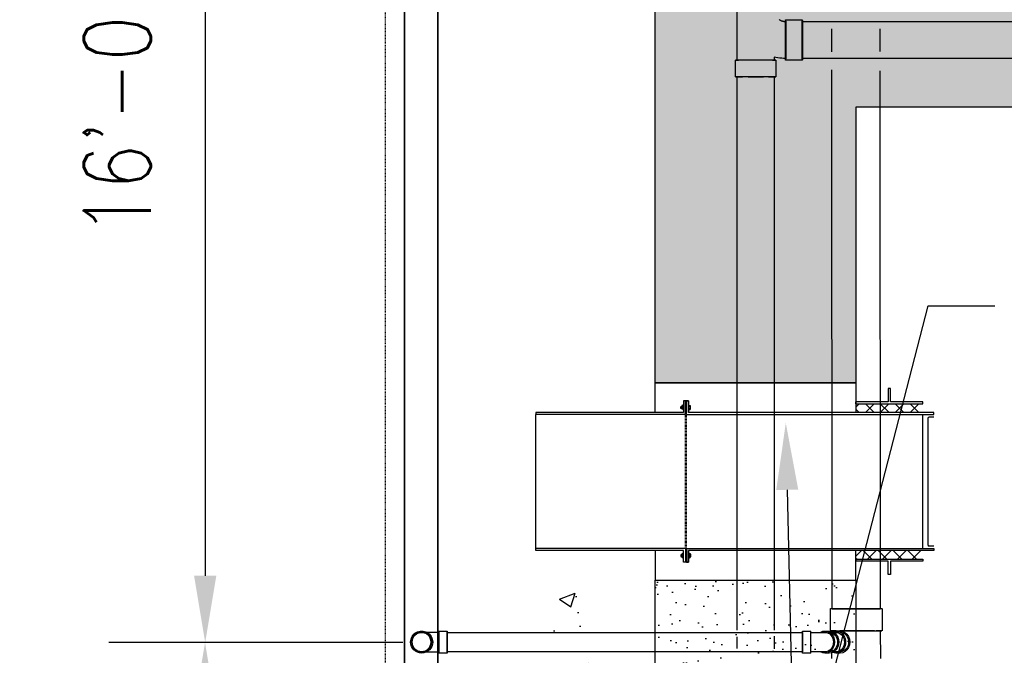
# Model space of a CAD drawing. Header units: inches. Extents: x -17858 to 19778, y -989 to 1044.
# Tile 17 of 25: x 474 to 651, y -538 to -424. Entities that reach past the tile are written whole.
import ezdxf
from ezdxf import colors
from ezdxf.entities.mleader import LeaderData, LeaderLine
from ezdxf.math import Vec2, Vec3

# ---------------------------------------------------------------- set-up
doc = ezdxf.new("R2010")
doc.units = ezdxf.units.IN
doc.header["$MEASUREMENT"] = 0
doc.linetypes.add('Dash', pattern=[0.25, 0.125, -0.125])
doc.linetypes.add('IMPORT-DASHED _3_', pattern=[0.070312, 0.046875, -0.023438])
for name, color, linetype in [('A-ANNO-DIMS', 1, 'Continuous'), ('A-DETL', 90, 'Continuous'), ('A-DETL-THIN', 151, 'Continuous'), ('P-PIPE', 3, 'Continuous'), ('S-ANNO-NOTE', 2, 'Continuous'), ('S-ANNO-SYMB', 2, 'Continuous')]:
    doc.layers.add(name, color=color, linetype=linetype)
doc.layers.add('A-FLOR-PATT', color=9, linetype='Continuous', true_color=0x808080)
doc.layers.add('A-WALL-PATT', color=9, linetype='Continuous', true_color=0x808080)
doc.styles.add('Annotative', font='romans.shx', dxfattribs={"width": 0.8, "height": 0.125})
doc.dimstyles.new('Annotative', dxfattribs={"dimscale": 0, "dimtxt": 0.125, "dimasz": 0.125, "dimexe": 0.18, "dimexo": 0.0625, "dimgap": 0.09, "dimtad": 1, "dimdec": 3, "dimzin": 3, "dimdsep": 46, "dimlunit": 4, "dimtxsty": 'Annotative', "dimcen": 0.09, "dimclrt": 2, "dimazin": 2, "dimtfac": 1, "dimtdec": 3, "dimtmove": 0, "dimatfit": 0, "dimfxl": 1, "dimtfill": 1, "dimfrac": 2, "dimtolj": 1, "dimtzin": 0, "dimarcsym": 0})
pattern_1 = [(37.5, (-1585.062, -1537.3027), (-0.251973, 7.707295), [0, -6.08, 0, -6.8, 0, -6.5]), (7.5, (-1585.062, -1537.303), (7.079107, 11.288584), [0, -3.28, 0, -5.48, 0, -2.1]), (327.5, (-1589.982, -1537.3027), (12.456567, 0.022636), [0, -2, 0, -7.2, 0, -9.4]), (317.5, (-1589.982, -1537.303), (12.024506, 3.510702), [0, -1, 0, -4.72, 0, -5.4])]
pattern_2 = [(45, (-3128.2206, -850.7233), (-1.3357247, 1.3357247), []), (135, (-3128.2206, -850.7233), (-1.3357247, -1.3357247), [])]

# ---------------------------------------------------------------- blocks, each defined once
blk = doc.blocks.new('*D23')
at = {"layer": 'A-ANNO-DIMS', "color": 0, "lineweight": -2, "transparency": 16777216}
for p, q in [((525.46, -344.14), (489.96, -344.14)), ((507.24, -356.14), (507.24, -524.14)), ((531.53, -536.14), (489.96, -536.14))]:
    blk.add_line(p, q, dxfattribs=at)
at = {"layer": 'A-ANNO-DIMS', "color": 0, "transparency": 16777216}
for points in [[(505.24, -356.14), (509.24, -356.14), (507.24, -344.14)], [(505.24, -524.14), (509.24, -524.14), (507.24, -536.14)]]:
    blk.add_solid(points, dxfattribs=at)
at = {"layer": 'A-ANNO-DIMS', "color": 2, "lineweight": -3, "transparency": 16777216, "insert": (491.46, -440.14), "char_height": 12, "width": 60.1647, "attachment_point": 5, "rotation": 90, "style": 'Annotative', "bg_fill": 3, "box_fill_scale": 1.25, "bg_fill_color": 256, "bg_fill_true_color": 13158600, "bg_fill_transparency": 0}
blk.add_mtext('\\A1;16\'-0"', dxfattribs=at)
blk = doc.blocks.new('*D27')
at = {"layer": 'A-ANNO-DIMS', "color": 0, "lineweight": -2, "transparency": 16777216}
for p, q in [((542.71, -536.14), (489.93, -536.14)), ((507.21, -548.14), (507.21, -632.14)), ((528.01, -644.14), (489.93, -644.14))]:
    blk.add_line(p, q, dxfattribs=at)
at = {"layer": 'A-ANNO-DIMS', "color": 0, "transparency": 16777216}
for points in [[(505.21, -548.14), (509.21, -548.14), (507.21, -536.14)], [(505.21, -632.14), (509.21, -632.14), (507.21, -644.14)]]:
    blk.add_solid(points, dxfattribs=at)
at = {"layer": 'A-ANNO-DIMS', "color": 2, "lineweight": -3, "transparency": 16777216, "insert": (491.42, -582.68), "char_height": 12, "width": 49.3115, "attachment_point": 5, "rotation": 90, "style": 'Annotative', "bg_fill": 3, "box_fill_scale": 1.25, "bg_fill_color": 256, "bg_fill_true_color": 13158600, "bg_fill_transparency": 0}
blk.add_mtext('\\A1;9\'-0"', dxfattribs=at)
blk = doc.blocks.new('Bend - PVC - Sch 40 - DWV_USACE - Standard-V11-00_SP_Foundation Drainage Plan-TO FDN_DOC')
at = {"layer": 'P-PIPE'}
for p, q in [((260.93, 1003.13), (259.43, 1003.13)), ((259.43, 1001.15), (259.43, 1003.13)), ((259.43, 1003.13), (259.43, 1001.15)), ((260.93, 1001.15), (260.93, 1003.13)), ((260.93, 1003.13), (260.93, 1001.15)), ((260.93, 1002.9), (261.06, 1002.9)), ((259.43, 1001.15), (259.43, 999.17)), ((259.43, 999.17), (259.43, 1001.15)), ((260.93, 1001.15), (260.93, 999.17)), ((260.93, 999.17), (260.93, 1001.15)), ((260.93, 1001.15), (260.93, 1001.15)), ((260.93, 1001.15), (260.93, 1001.15)), ((262.02, 1001.16), (262.02, 1001.15)), ((265.98, 1001.15), (265.98, 1001.16)), ((259.43, 999.17), (260.93, 999.17))]:
    blk.add_line(p, q, dxfattribs=at)
at = {"layer": 'P-PIPE', "flags": 128}
for points in [[(261.08, 1002.9), (261.18, 1002.9), (261.3, 1002.9), (261.42, 1002.9), (261.54, 1002.9), (261.66, 1002.9), (261.78, 1002.9), (261.9, 1002.9), (262.01, 1002.9), (262.13, 1002.9), (262.24, 1002.9), (262.35, 1002.9), (262.46, 1002.9), (262.56, 1002.9), (262.66, 1002.9), (262.76, 1002.9), (262.86, 1002.9), (262.95, 1002.9), (263.04, 1002.9), (263.13, 1002.9), (263.22, 1002.9), (263.3, 1002.9), (263.37, 1002.9), (263.44, 1002.9), (263.51, 1002.9), (263.58, 1002.9), (263.64, 1002.9), (263.69, 1002.9), (263.74, 1002.9), (263.79, 1002.9), (263.83, 1002.9), (263.87, 1002.9), (263.9, 1002.9), (263.93, 1002.9), (263.95, 1002.9), (263.97, 1002.9), (263.98, 1002.9), (263.99, 1002.9), (264, 1002.9), (264, 1002.9)], [(262.25, 1001.15), (262.25, 1001.22), (262.25, 1001.29), (262.26, 1001.36), (262.27, 1001.43), (262.28, 1001.5), (262.3, 1001.57), (262.32, 1001.64), (262.34, 1001.7), (262.36, 1001.77), (262.39, 1001.83), (262.41, 1001.9), (262.45, 1001.96), (262.48, 1002.02), (262.51, 1002.08), (262.55, 1002.14), (262.59, 1002.2), (262.64, 1002.25), (262.68, 1002.31), (262.73, 1002.36), (262.78, 1002.41), (262.83, 1002.46), (262.88, 1002.5), (262.94, 1002.55), (262.99, 1002.59), (263.05, 1002.63), (263.11, 1002.66), (263.17, 1002.7), (263.23, 1002.73), (263.3, 1002.76), (263.36, 1002.78), (263.43, 1002.81), (263.5, 1002.83), (263.56, 1002.85), (263.63, 1002.86), (263.7, 1002.88), (263.77, 1002.89), (263.84, 1002.9), (263.91, 1002.9), (263.98, 1002.9), (264, 1002.9)], [(264, 1002.9), (264.07, 1002.9), (264.14, 1002.9), (264.21, 1002.89), (264.28, 1002.88), (264.35, 1002.87), (264.41, 1002.85), (264.48, 1002.83), (264.55, 1002.81), (264.61, 1002.79), (264.68, 1002.76), (264.74, 1002.74), (264.81, 1002.71), (264.87, 1002.67), (264.93, 1002.64), (264.99, 1002.6), (265.04, 1002.56), (265.1, 1002.51), (265.15, 1002.47), (265.2, 1002.42), (265.25, 1002.37), (265.3, 1002.32), (265.35, 1002.27), (265.39, 1002.21), (265.43, 1002.16), (265.47, 1002.1), (265.51, 1002.04), (265.54, 1001.98), (265.57, 1001.92), (265.6, 1001.85), (265.63, 1001.79), (265.65, 1001.72), (265.67, 1001.65), (265.69, 1001.59), (265.71, 1001.52), (265.72, 1001.45), (265.73, 1001.38), (265.74, 1001.31), (265.75, 1001.24), (265.75, 1001.17), (265.75, 1001.15)], [(264, 999.4), (263.93, 999.4), (263.86, 999.41), (263.79, 999.42), (263.72, 999.43), (263.65, 999.44), (263.58, 999.45), (263.51, 999.47), (263.45, 999.49), (263.38, 999.52), (263.32, 999.54), (263.25, 999.57), (263.19, 999.6), (263.13, 999.63), (263.07, 999.67), (263.01, 999.71), (262.95, 999.75), (262.9, 999.79), (262.84, 999.84), (262.79, 999.88), (262.74, 999.93), (262.69, 999.99), (262.65, 1000.04), (262.61, 1000.09), (262.56, 1000.15), (262.52, 1000.21), (262.49, 1000.27), (262.45, 1000.33), (262.42, 1000.39), (262.39, 1000.45), (262.37, 1000.52), (262.34, 1000.58), (262.32, 1000.65), (262.3, 1000.72), (262.29, 1000.79), (262.27, 1000.86), (262.26, 1000.92), (262.25, 1000.99), (262.25, 1001.06), (262.25, 1001.13), (262.25, 1001.15)], [(265.75, 1001.15), (265.75, 1001.08), (265.74, 1001.01), (265.73, 1000.94), (265.72, 1000.87), (265.71, 1000.81), (265.7, 1000.74), (265.68, 1000.67), (265.66, 1000.6), (265.64, 1000.54), (265.61, 1000.47), (265.58, 1000.41), (265.55, 1000.34), (265.52, 1000.28), (265.48, 1000.22), (265.44, 1000.16), (265.4, 1000.11), (265.36, 1000.05), (265.31, 1000), (265.27, 999.95), (265.22, 999.9), (265.17, 999.85), (265.11, 999.8), (265.06, 999.76), (265, 999.72), (264.94, 999.68), (264.88, 999.64), (264.82, 999.61), (264.76, 999.58), (264.7, 999.55), (264.63, 999.52), (264.57, 999.5), (264.5, 999.48), (264.43, 999.46), (264.36, 999.44), (264.29, 999.43), (264.23, 999.42), (264.16, 999.41), (264.09, 999.41), (264.02, 999.4), (264, 999.4)], [(261.08, 999.4), (260.97, 999.4), (260.93, 999.4)], [(264, 999.4), (263.99, 999.4), (263.99, 999.4), (263.98, 999.4), (263.96, 999.4), (263.94, 999.4), (263.91, 999.4), (263.88, 999.4), (263.84, 999.4), (263.8, 999.4), (263.76, 999.4), (263.71, 999.4), (263.65, 999.4), (263.59, 999.4), (263.53, 999.4), (263.46, 999.4), (263.39, 999.4), (263.32, 999.4), (263.24, 999.4), (263.15, 999.4), (263.07, 999.4), (262.98, 999.4), (262.89, 999.4), (262.79, 999.4), (262.69, 999.4), (262.59, 999.4), (262.48, 999.4), (262.38, 999.4), (262.27, 999.4), (262.16, 999.4), (262.04, 999.4), (261.93, 999.4), (261.81, 999.4), (261.69, 999.4), (261.58, 999.4), (261.45, 999.4), (261.33, 999.4), (261.21, 999.4), (261.09, 999.4)]]:
    blk.add_lwpolyline(points, dxfattribs=at)
at = {"layer": 'P-PIPE'}
for centre, major_axis, start_param, end_param in [((264, 1001.15), (1.98, 0), 0, 3.141593), ((264, 1001.16), (1.98, 0), 0, 3.141593), ((264, 1001.15), (1.75, 0), 0, 3.141593), ((264, 1001.16), (1.98, 0), 3.141593, 6.283185), ((264, 1001.15), (1.98, 0), 3.141593, 6.283185), ((264, 1001.15), (1.75, 0), 3.141593, 6.283185)]:
    blk.add_ellipse(centre, major_axis=major_axis, ratio=0.999999, start_param=start_param, end_param=end_param, dxfattribs=at)
blk = doc.blocks.new('Bend - PVC - Sch 40 - DWV_USACE - Standard-1110594-00_SP_Foundation Drainage Plan-TO FDN_DOC')
at = {"layer": 'P-PIPE'}
for p, q in [((206.67, 1387.02), (205.92, 1387.02)), ((210.71, 1387.02), (209.21, 1387.02)), ((209.21, 1383.06), (209.21, 1387.02)), ((210.71, 1383.06), (210.71, 1387.02)), ((209.21, 1385.04), (209.21, 1385.04)), ((209.21, 1385.04), (209.21, 1385.04)), ((209.21, 1385.04), (209.21, 1385.04)), ((209.21, 1385.04), (209.21, 1385.04)), ((210.71, 1385.04), (210.71, 1385.04)), ((210.71, 1385.04), (210.71, 1385.04)), ((205.92, 1383.06), (206.67, 1383.06)), ((209.21, 1383.06), (210.71, 1383.06))]:
    blk.add_line(p, q, dxfattribs=at)
at = {"layer": 'P-PIPE', "flags": 128}
for points in [[(209.21, 1386.79), (209.09, 1386.79), (208.97, 1386.79), (208.86, 1386.79), (208.74, 1386.79), (208.63, 1386.79), (208.51, 1386.79), (208.4, 1386.79), (208.29, 1386.79), (208.18, 1386.79), (208.07, 1386.79), (207.96, 1386.79), (207.86, 1386.79), (207.75, 1386.79), (207.65, 1386.79), (207.56, 1386.79), (207.46, 1386.79), (207.37, 1386.79), (207.28, 1386.79), (207.19, 1386.79), (207.11, 1386.79), (207.03, 1386.79), (206.95, 1386.79), (206.88, 1386.79), (206.81, 1386.79), (206.75, 1386.79), (206.68, 1386.79), (206.67, 1386.79)], [(206.67, 1383.29), (206.73, 1383.29), (206.8, 1383.29), (206.87, 1383.29), (206.94, 1383.29), (207.02, 1383.29), (207.09, 1383.29), (207.18, 1383.29), (207.26, 1383.29), (207.35, 1383.29), (207.44, 1383.29), (207.54, 1383.29), (207.64, 1383.29), (207.74, 1383.29), (207.84, 1383.29), (207.94, 1383.29), (208.05, 1383.29), (208.16, 1383.29), (208.27, 1383.29), (208.38, 1383.29), (208.49, 1383.29), (208.6, 1383.29), (208.72, 1383.29), (208.84, 1383.29), (208.95, 1383.29), (209.07, 1383.29), (209.19, 1383.29), (209.21, 1383.29)]]:
    blk.add_lwpolyline(points, dxfattribs=at)
at = {"layer": 'P-PIPE'}
for centre, major_axis, start_param, end_param in [((205.92, 1385.04), (0, 1.98), 6.062597, 7.853982), ((206.67, 1385.04), (0, 1.98), 5.813092, 7.853982), ((206.67, 1385.04), (0, 1.75), 6.283185, 7.853982), ((205.92, 1385.04), (0, 1.98), 1.570796, 3.141593), ((206.67, 1385.04), (0, 1.98), 1.570796, 3.627428), ((206.67, 1385.04), (0, 1.75), 1.570796, 3.141593)]:
    blk.add_ellipse(centre, major_axis=major_axis, ratio=0.866025, start_param=start_param, end_param=end_param, dxfattribs=at)
blk = doc.blocks.new('Mechanical_Box_H_rvt-1-00_SP_Foundation Drainage Plan-TO FDN_DOC')
at = {"layer": 'A-DETL-THIN'}
for p, q in [((1366.08, 905.21), (1366.08, 1481.16)), ((1366.08, 1481.16), (1366.08, 905.21)), ((1360.08, 1475.16), (1360.08, 905.21)), ((1360.08, 905.21), (1360.08, 1475.16))]:
    blk.add_line(p, q, dxfattribs=at)
at = {"layer": 'P-PIPE', "lineweight": -3}
for p, q in [((1419.76, 1105.55), (1419.76, 1114.35)), ((1427.32, 1112.81), (1427.39, 1112.77)), ((1427.39, 1112.77), (1427.46, 1112.73)), ((1427.46, 1112.73), (1427.53, 1112.69)), ((1427.53, 1112.69), (1427.6, 1112.65)), ((1427.6, 1112.65), (1427.68, 1112.62)), ((1427.68, 1112.62), (1427.76, 1112.59)), ((1427.76, 1112.59), (1427.84, 1112.57)), ((1427.84, 1112.57), (1427.92, 1112.54)), ((1427.92, 1112.54), (1428, 1112.52)), ((1428, 1112.52), (1428.08, 1112.51)), ((1428.08, 1112.51), (1428.16, 1112.49)), ((1428.16, 1112.49), (1428.24, 1112.48)), ((1428.24, 1112.48), (1428.32, 1112.47)), ((1428.32, 1112.47), (1428.41, 1112.47)), ((1428.41, 1112.47), (1428.46, 1112.47)), ((1428.46, 1112.76), (1431.46, 1112.76)), ((1431.46, 1112.47), (1619.63, 1112.47)), ((1436.78, 1107.05), (1436.77, 1111.15)), ((1445.4, 1111.15), (1445.4, 1107.09)), ((1419.47, 1102.55), (1419.47, 1105.55)), ((1426.73, 1106.02), (1426.39, 1106.09)), ((1426.39, 1106.09), (1426.39, 1105.55)), ((1426.68, 1105.55), (1426.68, 1102.55)), ((1427.07, 1105.96), (1426.73, 1106.02)), ((1427.42, 1105.91), (1427.07, 1105.96)), ((1427.76, 1105.87), (1427.42, 1105.91)), ((1428.11, 1105.85), (1427.76, 1105.87)), ((1428.46, 1105.85), (1428.11, 1105.85)), ((1431.46, 1105.55), (1428.46, 1105.55)), ((1619.63, 1105.85), (1431.46, 1105.85)), ((1419.76, 1003.3), (1419.76, 1102.55)), ((1426.39, 1102.55), (1426.39, 1003.28)), ((1419.76, 1000), (1419.76, 1002.07)), ((1426.39, 1002.2), (1426.39, 999.97))]:
    blk.add_line(p, q, dxfattribs=at)
at = {"layer": 'P-PIPE'}
for p, q in [((1436.81, 1007.11), (1436.78, 1103.82)), ((1445.4, 1103.61), (1445.44, 1007.11)), ((1436.49, 1003.17), (1436.49, 1007.15)), ((1445.76, 1007.15), (1445.76, 1003.17)), ((1367.72, 1002.9), (1402.08, 1002.9)), ((1367.72, 1002.9), (1367.72, 1001.15)), ((1367.72, 1001.15), (1367.72, 1002.9)), ((1402.08, 1002.9), (1431.49, 1002.9)), ((1431.49, 1001.15), (1431.49, 1002.9)), ((1431.49, 1002.9), (1431.49, 1001.15)), ((1437.08, 1002.9), (1437.5, 1002.9)), ((1437.49, 1003.13), (1438.26, 1003.14)), ((1445.46, 1003.17), (1445.47, 998.18)), ((1367.72, 1001.15), (1367.72, 999.4)), ((1367.72, 999.4), (1367.72, 1001.15)), ((1431.49, 999.4), (1431.49, 1001.15)), ((1431.49, 1001.15), (1431.49, 999.4)), ((1402.08, 999.4), (1367.72, 999.4)), ((1431.49, 999.4), (1402.08, 999.4)), ((1436.78, 998.19), (1436.78, 999.26)), ((1437.51, 999.4), (1437.08, 999.4)), ((1438.26, 999.18), (1437.55, 999.17))]:
    blk.add_line(p, q, dxfattribs=at)
for start, end in [(0, 180), (180, 0)]:
    blk.add_arc((1363.08, 1001.16), 1.75, start, end, dxfattribs=at)
at = {"layer": 'P-PIPE', "lineweight": -3, "extrusion": (0, 0, -1)}
for centre, major_axis, start_param, end_param in [((1428.46, 1109.16), (0, 3.6), 3.152008, 6.293601), ((1428.46, 1109.16), (0, 3.31), 3.152008, 6.293601), ((1428.46, 1109.16), (0, 3.6), 0.010416, 3.152008), ((1428.46, 1109.16), (0, 3.31), 0.010416, 3.152008), ((1431.46, 1109.16), (0, 3.6), 3.152008, 6.293601), ((1431.46, 1109.16), (0, 3.31), 4.712389, 6.283185), ((1431.46, 1109.16), (0, 3.6), 0.010416, 3.152008), ((1431.46, 1109.16), (0, 3.31), 0, 1.570796), ((1431.46, 1109.16), (0, 3.31), 3.141593, 4.712389), ((1431.46, 1109.16), (0, 3.31), 1.570796, 3.141593), ((1423.08, 1105.55), (-3.6, 0), 6.27277, 9.414362), ((1423.08, 1105.55), (-3.6, 0), 3.131177, 6.27277), ((1423.08, 1105.55), (-3.31, 0), 6.27277, 9.414362), ((1423.08, 1105.55), (-3.31, 0), 3.131177, 6.27277), ((1423.08, 1102.55), (-3.6, 0), 6.27277, 9.414362), ((1423.08, 1102.55), (-3.31, 0), 0, 1.570796), ((1423.08, 1102.55), (-3.31, 0), 1.570796, 3.141593), ((1423.08, 1102.55), (-3.6, 0), 3.131177, 6.27277), ((1423.08, 1102.55), (-3.31, 0), 4.712389, 6.283185), ((1423.08, 1102.55), (-3.31, 0), 3.141593, 4.712389)]:
    blk.add_ellipse(centre, major_axis=major_axis, ratio=0.010416, start_param=start_param, end_param=end_param, dxfattribs=at)
at = {"layer": 'P-PIPE', "extrusion": (0, 0, -1)}
for centre, major_axis, ratio, start_param, end_param in [((1441.12, 1007.15), (4.63, 0), 0.010234, 3.141621, 5.497816), ((1441.12, 1007.15), (4.63, 0), 0.010234, 5.497816, 6.283185), ((1441.12, 1007.15), (4.63, 0), 0.010234, 2.356223, 3.141593), ((1441.12, 1007.11), (4.31, 0), 0.010271, 3.141593, 4.712389), ((1441.12, 1007.11), (4.31, 0), 0.010271, 1.570796, 3.141593), ((1441.12, 1007.15), (4.63, 0), 0.010234, 0.000028, 2.356223), ((1441.12, 1007.11), (4.31, 0), 0.010271, 4.712389, 6.283185), ((1441.12, 1007.11), (4.31, 0), 0.010271, 0, 1.570796), ((1436.28, 1001.15), (0, 1.75), 0.866025, 0, 1.570796), ((1441.12, 1003.17), (4.63, 0), 0.010234, 3.141621, 5.497816), ((1441.12, 1003.17), (4.63, 0), 0.010234, 2.356223, 3.141593), ((1441.12, 1003.17), (4.34, 0), 0.010234, 3.141621, 5.497816), ((1441.12, 1003.17), (4.34, 0), 0.010234, 2.356223, 3.141593), ((1437.51, 1001.15), (-0.04, 1.98), 0.865978, -0.350594, 3.52864), ((1437.51, 1001.15), (0, 1.75), 0.866025, 0, 1.570796), ((1441.12, 1003.17), (4.63, 0), 0.010234, 0.000028, 2.356223), ((1441.12, 1003.17), (4.34, 0), 0.010234, 0.000028, 2.356223), ((1438.26, 1001.16), (-0.04, 1.98), 0.865978, 0.02083, 3.162423), ((1438.26, 1001.16), (-0.03, 1.75), 0.865978, 0.034183, 3.107409), ((1441.12, 1003.17), (4.34, 0), 0.010234, 5.497816, 6.283185), ((1441.12, 1003.17), (4.63, 0), 0.010234, 5.497816, 6.283185), ((1436.28, 1001.15), (0, 1.75), 0.866025, 1.570796, 3.107294), ((1437.51, 1001.15), (0, 1.75), 0.866025, 1.570796, 3.141593)]:
    blk.add_ellipse(centre, major_axis=major_axis, ratio=ratio, start_param=start_param, end_param=end_param, dxfattribs=at)
at = {"layer": 'P-PIPE', "color": 3, "lineweight": 9, "xscale": -1}
for name, p in [('Bend - PVC - Sch 40 - DWV_USACE - Standard-V11-00_SP_Foundation Drainage Plan-TO FDN_DOC', (1627.15, 0)), ('Bend - PVC - Sch 40 - DWV_USACE - Standard-1110594-00_SP_Foundation Drainage Plan-TO FDN_DOC', (1642.2, -383.89))]:
    blk.add_blockref(name, p, dxfattribs=at)

msp = doc.modelspace()

# ---------------------------------------------------------------- hatches: boundary and pattern name
at = {"layer": 'A-FLOR-PATT', "lineweight": -3}
h = msp.add_hatch(color=8, dxfattribs=at)
h.paths.add_polyline_path([(593.4567, -492.7788), (593.4567, -493.8118), (593.615, -493.8118), (593.615, -492.7788)])
h.paths.add_polyline_path([(593.615, -494.1335), (593.4567, -494.1335), (593.4567, -495.2503), (593.615, -495.2503), (593.615, -494.8516)])
h = msp.add_hatch(dxfattribs=at)
h.set_pattern_fill('FP_3', color=8, style=0, pattern_type=2)
h.set_pattern_definition(pattern_2)
h.paths.add_polyline_path([(629.6811, -494.8744), (636.0159, -494.8744), (636.0159, -493.3067), (624.0159, -493.3067), (624.0159, -494.8744), (628.5502, -494.8744)])
h = msp.add_hatch(color=8, dxfattribs=at)
h.paths.add_polyline_path([(593.4567, -521.7217), (593.4567, -520.6887), (593.615, -520.6887), (593.615, -521.7217)])
h.paths.add_polyline_path([(593.615, -520.367), (593.4567, -520.367), (593.4567, -519.2503), (593.615, -519.2503), (593.615, -519.6489)])
h = msp.add_hatch(dxfattribs=at)
h.set_pattern_fill('FP_3', color=8, style=0, pattern_type=2)
h.set_pattern_definition(pattern_2)
h.paths.add_polyline_path([(629.6811, -519.6261), (636.0159, -519.6261), (636.0159, -521.1938), (624.0159, -521.1938), (624.0159, -519.6261), (628.5502, -519.6261)])
at = {"layer": 'A-WALL-PATT', "lineweight": -3, "transparency": 33554559}
h = msp.add_hatch(dxfattribs=at)
h.set_pattern_fill('AR-SAND', color=8, scale=4, style=0)
h.set_pattern_definition(pattern_1)
h.paths.add_polyline_path([(612.0161, -416.0967), (830.0161, -416.0967), (830.0161, -662.0967), (1001.8499, -662.0967), (1001.8499, -686.0967), (806.0161, -686.0967), (806.0161, -440.0967), (624.0161, -440.0967), (624.0161, -489.5753), (616.0161, -489.5753), (588.0161, -489.5753), (588.0161, -392.145), (612.0161, -392.145)])
h = msp.add_hatch(dxfattribs=at)
h.set_pattern_fill('AR-CONC', color=8, scale=4, style=0)
h.set_pattern_definition([(50, (-1585.062, -1537.303), (28.6904, -2.51009), [3, -33]), (355, (-1585.062, -1537.303), (-5.55005, 30.0877), [2.4, -26.4]), (100.4514, (-1582.67, -1537.512), (23.14035, 27.5776), [2.5496, -28.0457]), (46.1842, (-1585.06, -1529.303), (42.68965, -6.62077), [4.5, -49.5]), (96.6356, (-1581.504, -1529.854), (37.3865, 38.96474), [3.8244, -42.06855]), (351.1842, (-1585.06, -1529.303), (37.3865, 38.96474), [3.6, -39.6]), (21, (-1581.062, -1531.303), (23.87628, -16.10476), [3, -33]), (326, (-1581.062, -1531.303), (9.7326, 29.006), [2.4, -26.4]), (71.4514, (-1579.072, -1532.645), (33.6089, 12.90125), [2.5496, -28.0457]), (37.5, (-1585.062, -1537.303), (0.486394, 13.315754), [0, -26.08, 0, -26.8, 0, -26.5]), (7.5, (-1585.062, -1537.303), (10.52278, 15.77647), [0, -15.28, 0, -25.48, 0, -10.1]), (327.5, (-1593.982, -1537.303), (21.352897, -0.902195), [0, -10, 0, -31.2, 0, -41.4]), (317.5, (-1597.982, -1537.303), (23.32745, 4.0042), [0, -13, 0, -20.72, 0, -29.4])])
h.paths.add_polyline_path([(588.0159, -566.8753), (588.0159, -519.6253), (568.0159, -519.6253), (568.0159, -566.8753)])
h = msp.add_hatch(dxfattribs=at)
h.set_pattern_fill('AR-SAND', color=8, scale=5, style=0)
h.set_pattern_definition([(37.5, (-1055.6645, -1184.06), (-0.314967, 9.63412), [0, -7.6, 0, -8.5, 0, -8.125]), (7.5, (-1055.665, -1184.06), (8.84888, 14.11073), [0, -4.1, 0, -6.85, 0, -2.625]), (327.5, (-1061.8145, -1184.06), (15.57071, 0.028295), [0, -2.5, 0, -9, 0, -11.75]), (317.5, (-1061.815, -1184.06), (15.03063, 4.38838), [0, -1.25, 0, -5.9, 0, -6.75])])
h.paths.add_polyline_path([(588.0159, -561.5753), (588.0159, -524.9253), (624.0158, -524.9252), (624.0158, -561.5753)])
h = msp.add_hatch(dxfattribs=at)
h.set_pattern_fill('AR-SAND', color=8, scale=4, style=0)
h.set_pattern_definition(pattern_1)
h.paths.add_polyline_path([(588.0159, -561.5753), (588.0159, -524.9253), (624.0158, -524.9252), (624.0158, -561.5753)])

# ---------------------------------------------------------------- linework, layer by layer
at = {"layer": 'A-DETL', "lineweight": -3}
for p, q in [((630.2042, -490.5536), (629.8275, -490.5536)), ((629.8275, -490.5536), (629.8275, -492.9613)), ((630.2042, -492.9613), (630.2042, -490.5536)), ((593.4567, -492.7703), (593.08, -492.7703)), ((593.08, -492.7703), (593.08, -494.8753)), ((593.4567, -495.2503), (593.4567, -492.7703)), ((593.615, -492.7788), (593.4567, -492.7788)), ((593.615, -495.2503), (593.615, -492.7703)), ((593.615, -492.7703), (593.9917, -492.7703)), ((593.9917, -492.7703), (593.9917, -494.8753)), ((629.8275, -492.9613), (624.0159, -492.9613)), ((624.0159, -493.3067), (624.0159, -492.9613)), ((636.0159, -492.9613), (630.2042, -492.9613)), ((636.0159, -493.3067), (636.0159, -492.9613)), ((592.5716, -493.833), (592.6262, -493.7955)), ((592.5716, -494.085), (592.5716, -493.833)), ((592.6091, -494.1225), (592.5716, -494.085)), ((592.6248, -494.0951), (592.6091, -494.1225)), ((592.64, -494.1225), (592.6248, -494.0951)), ((592.6262, -493.7955), (592.64, -493.8251)), ((592.64, -493.8251), (592.6571, -493.7955)), ((592.6558, -494.0951), (592.64, -494.1225)), ((592.6709, -494.1225), (592.6558, -494.0951)), ((592.6571, -493.7955), (592.6709, -493.8251)), ((592.6709, -493.8251), (592.6881, -493.7955)), ((592.6867, -494.0951), (592.6709, -494.1225)), ((592.7019, -494.1225), (592.6867, -494.0951)), ((592.6881, -493.7955), (592.7019, -493.8251)), ((592.7019, -493.8251), (592.719, -493.7955)), ((592.7176, -494.0951), (592.7019, -494.1225)), ((592.7328, -494.1225), (592.7176, -494.0951)), ((592.719, -493.7955), (592.7328, -493.8251)), ((592.7328, -493.8251), (592.75, -493.7955)), ((592.75, -494.0927), (592.7328, -494.1225)), ((592.75, -493.7092), (592.75, -494.2088)), ((593.016, -493.6229), (592.7842, -493.6229)), ((592.7842, -493.7956), (593.016, -493.7956)), ((592.7842, -494.1224), (593.016, -494.1224)), ((593.016, -494.2951), (592.7842, -494.2951)), ((593.08, -493.4639), (593.016, -493.4639)), ((593.016, -493.4639), (593.016, -494.4677)), ((593.016, -494.4677), (593.08, -494.4677)), ((593.4567, -493.8118), (593.615, -493.8118)), ((593.615, -494.1335), (593.4567, -494.1335)), ((594.0558, -493.4639), (593.9917, -493.4639)), ((593.9917, -494.4677), (594.0558, -494.4677)), ((594.0558, -494.4677), (594.0558, -493.4639)), ((594.0558, -493.6365), (594.2841, -493.6365)), ((594.2841, -493.8092), (594.0558, -493.8092)), ((594.2841, -494.1361), (594.0558, -494.1361)), ((594.0558, -494.3087), (594.2841, -494.3087)), ((594.3184, -494.2224), (594.3184, -493.7228)), ((624.0159, -493.3067), (636.0159, -493.3067)), ((566.5462, -494.8753), (566.5508, -495.2503)), ((593.08, -494.8753), (566.5462, -494.8753)), ((593.4567, -495.2503), (566.5508, -495.2503)), ((566.5508, -519.2503), (566.5508, -495.2503)), ((593.615, -495.2503), (638.0159, -495.2503)), ((638.0159, -494.8753), (593.9917, -494.8753)), ((636.0159, -519.2503), (636.0159, -495.2503)), ((636.9316, -495.9317), (636.9316, -518.5688)), ((638.0052, -495.6817), (637.1816, -495.6817)), ((638.0159, -495.2503), (638.0159, -494.8753)), ((566.5462, -519.2503), (566.5508, -518.8753)), ((566.5462, -519.6253), (566.5508, -519.2503)), ((593.4567, -519.2503), (566.5508, -519.2503)), ((593.4567, -519.2503), (593.4567, -521.7302)), ((593.615, -519.2503), (638.0159, -519.2503)), ((593.615, -519.2503), (593.615, -521.7302)), ((638.0052, -518.8188), (637.1816, -518.8188)), ((638.0159, -519.2503), (638.0159, -519.6253)), ((593.08, -519.6253), (566.5462, -519.6253)), ((592.6091, -520.378), (592.5716, -520.4155)), ((592.5716, -520.4155), (592.5716, -520.6675)), ((592.5716, -520.6675), (592.6262, -520.705)), ((592.6248, -520.4054), (592.6091, -520.378)), ((592.64, -520.378), (592.6248, -520.4054)), ((592.6262, -520.705), (592.64, -520.6754)), ((592.6558, -520.4054), (592.64, -520.378)), ((592.64, -520.6754), (592.6571, -520.705)), ((592.6709, -520.378), (592.6558, -520.4054)), ((592.6571, -520.705), (592.6709, -520.6754)), ((592.6867, -520.4054), (592.6709, -520.378)), ((592.6709, -520.6754), (592.6881, -520.705)), ((592.7019, -520.378), (592.6867, -520.4054)), ((592.6881, -520.705), (592.7019, -520.6754)), ((592.7176, -520.4054), (592.7019, -520.378)), ((592.7019, -520.6754), (592.719, -520.705)), ((592.7328, -520.378), (592.7176, -520.4054)), ((592.719, -520.705), (592.7328, -520.6754)), ((592.75, -520.4078), (592.7328, -520.378)), ((592.7328, -520.6754), (592.75, -520.705)), ((592.75, -520.7913), (592.75, -520.2917)), ((593.016, -520.2054), (592.7842, -520.2054)), ((592.7842, -520.3781), (593.016, -520.3781)), ((592.7842, -520.7049), (593.016, -520.7049)), ((593.016, -520.8776), (592.7842, -520.8776)), ((593.016, -521.0366), (593.016, -520.0328)), ((593.016, -520.0328), (593.08, -520.0328)), ((593.08, -521.0366), (593.016, -521.0366)), ((593.08, -521.7302), (593.08, -519.6253)), ((593.615, -520.367), (593.4567, -520.367)), ((593.4567, -520.6887), (593.615, -520.6887)), ((638.0159, -519.6253), (593.9917, -519.6253)), ((593.9917, -521.7302), (593.9917, -519.6253)), ((593.9917, -520.0328), (594.0558, -520.0328)), ((594.0558, -521.0366), (593.9917, -521.0366)), ((594.0558, -520.0328), (594.0558, -521.0366)), ((594.0558, -520.1918), (594.2841, -520.1918)), ((594.2841, -520.3644), (594.0558, -520.3644)), ((594.2841, -520.6913), (594.0558, -520.6913)), ((594.0558, -520.864), (594.2841, -520.864)), ((594.3184, -520.2781), (594.3184, -520.7777)), ((624.0159, -521.1938), (636.0159, -521.1938)), ((624.0159, -521.1938), (624.0159, -521.5392)), ((636.0159, -521.1938), (636.0159, -521.5392)), ((593.4567, -521.7302), (593.08, -521.7302)), ((593.615, -521.7217), (593.4567, -521.7217)), ((593.615, -521.7302), (593.9917, -521.7302)), ((629.8275, -521.5392), (624.0159, -521.5392)), ((629.8275, -523.9469), (629.8275, -521.5392)), ((636.0159, -521.5392), (630.2042, -521.5392)), ((630.2042, -521.5392), (630.2042, -523.9469)), ((630.2042, -523.9469), (629.8275, -523.9469))]:
    msp.add_line(p, q, dxfattribs=at)
at = {"layer": 'A-DETL', "linetype": 'IMPORT-DASHED _3_', "lineweight": -3}
for p, q in [((593.4567, -519.2503), (593.4567, -495.2503)), ((593.615, -519.2503), (593.615, -495.2503))]:
    msp.add_line(p, q, dxfattribs=at)
at = {"layer": 'A-DETL', "lineweight": -3}
for centre, radius, start, end in [((592.876, -493.7092), 0.126, 136.750182, 223.249818), ((593.1573, -493.959), 0.4073, 156.34317, 203.65683), ((592.876, -494.2088), 0.126, 136.750182, 223.249818), ((594.1924, -493.7228), 0.126, 316.750182, 43.249818), ((593.9111, -493.9726), 0.4073, 336.34317, 23.65683), ((594.1924, -494.2224), 0.126, 316.750182, 43.249818), ((637.1816, -495.9317), 0.25, 90, 180), ((637.1816, -518.5688), 0.25, 180, 270), ((592.876, -520.2917), 0.126, 136.750182, 223.249818), ((593.1573, -520.5415), 0.4073, 156.34317, 203.65683), ((592.876, -520.7913), 0.126, 136.750182, 223.249818), ((594.1924, -520.2781), 0.126, 316.750182, 43.249818), ((593.9111, -520.5279), 0.4073, 336.34317, 23.65683), ((594.1924, -520.7777), 0.126, 316.750182, 43.249818)]:
    msp.add_arc(centre, radius, start, end, dxfattribs=at)
at = {"layer": 'A-DETL-THIN', "lineweight": -3}
for p, q in [((592.6091, -494.1225), (592.6262, -493.7955)), ((592.64, -494.1225), (592.6571, -493.7955)), ((592.6709, -494.1225), (592.6881, -493.7955)), ((592.7019, -494.1225), (592.719, -493.7955)), ((592.7328, -494.1225), (592.75, -493.7955)), ((592.6091, -520.378), (592.6262, -520.705)), ((592.64, -520.378), (592.6571, -520.705)), ((592.6709, -520.378), (592.6881, -520.705)), ((592.7019, -520.378), (592.719, -520.705)), ((592.7328, -520.378), (592.75, -520.705))]:
    msp.add_line(p, q, dxfattribs=at)
at = {"layer": 'A-WALL-PATT', "lineweight": -3}
for points in [[(612.0161, -416.0967), (830.0161, -416.0967), (830.0161, -662.0967), (1001.8499, -662.0967), (1001.8499, -686.0967), (806.0161, -686.0967), (806.0161, -440.0967), (624.0161, -440.0967), (624.0161, -489.5753), (616.0161, -489.5753), (616.0161, -489.5753), (588.0161, -489.5753), (588.0161, -392.145), (612.0161, -392.145)], [(624.0159, -489.5753), (624.0159, -494.8753), (593.9917, -494.8753), (593.9917, -492.7703), (593.08, -492.7703), (593.08, -494.8753), (588.0159, -494.8753), (588.0159, -489.5753)], [(624.0159, -524.9253), (624.0159, -519.6253), (593.9917, -519.6253), (593.9917, -521.7302), (593.08, -521.7302), (593.08, -519.6253), (588.0159, -519.6253), (588.0159, -524.9253)], [(588.0159, -561.5753), (588.0159, -524.9253), (624.0158, -524.9252), (624.0158, -561.5753)]]:
    msp.add_lwpolyline(points, close=True, dxfattribs=at)
at = {"layer": 'S-ANNO-SYMB', "linetype": 'Dash', "lineweight": -3}
msp.add_lwpolyline([(1011.1574, -784.1261), (1011.1574, -393.2042, 0.41421356), (987.1574, -369.2042), (563.5399, -369.2042, 0.41421356), (539.5399, -393.2042), (539.5399, -784.1261, 0.41421356), (563.5399, -808.1261), (987.1574, -808.1261, 0.41421356)], format="xyb", close=True, dxfattribs=at)

# ---------------------------------------------------------------- dimensions: what is measured, and where the dimension line sits
at = {"layer": 'A-ANNO-DIMS', "lineweight": -3}
dim = msp.add_linear_dim(base=(507.2379, -536.145), p1=(531.4621, -344.145), p2=(537.5251, -536.145), angle=90, dimstyle='Annotative', override={"dimpost": '\\X'}, dxfattribs=at)
dim.commit()
dim.dimension.update_dxf_attribs({"geometry": '*D23', "text_midpoint": (491.4551, -440.145)})

# ---------------------------------------------------------------- next in the draw order: block references
at = {"layer": 'P-PIPE', "lineweight": -3}
msp.add_blockref('Mechanical_Box_H_rvt-1-00_SP_Foundation Drainage Plan-TO FDN_DOC', (-817.0621, -1537.2062), dxfattribs=at)

# ---------------------------------------------------------------- next in the draw order: leaders
at = {"layer": 'S-ANNO-NOTE', "lineweight": -3}
ml = msp.add_multileader_mtext('Standard', dxfattribs=at)
ml.set_content('TRENCH DRAIN\\PBLOCKOUT REF:\\PS-506 (TYP.24)', color=256, style='Annotative')
ml.set_leader_properties(color=1, linetype='ByLayer', lineweight=-1)
ml.build(insert=Vec2(0, 0))
ml.multileader.update_dxf_attribs({"text_right_attachment_type": 3, "dogleg_length": 0.125, "arrow_head_size": 12, "scale": 96})
ctx = ml.context
ctx.base_point, ctx.scale, ctx.char_height, ctx.arrow_head_size, ctx.landing_gap_size, ctx.plane_origin = Vec3(36.6104, -501.4034), 96, 12, 12, 9, Vec3(-297.0467, -553.9842)
ctx.right_attachment = 3
notes = []
notes.append((ctx, [(0, (1, 1, 0), (24.6104, -501.4034), (1, 0), 12, [(0, [(-56.7226, -739.6341), (-147.5205, -743.0969)], 0, [])])]))
ctx.mtext.insert, ctx.mtext.width, ctx.mtext.flow_direction = Vec3(45.6104, -493.4034), 205.546058, 5
for ctx, leaders in notes:
    for number, flags, end, landing, length, lines in leaders:
        leader = LeaderData()
        leader.index, (leader.has_last_leader_line, leader.has_dogleg_vector, leader.attachment_direction) = number, flags
        leader.last_leader_point, leader.dogleg_vector, leader.dogleg_length = Vec3(end), Vec3(landing), length
        for number, points, colour, breaks in lines:
            line = LeaderLine()
            line.index, line.vertices, line.color, line.breaks = number, Vec3.list(points), colors.encode_raw_color(colour), breaks
            leader.lines.append(line)
        ctx.leaders.append(leader)

# ---------------------------------------------------------------- next in the draw order: dimensions: what is measured, and where the dimension line sits
at = {"layer": 'A-ANNO-DIMS', "lineweight": -3}
dim = msp.add_linear_dim(base=(507.2062, -644.145), p1=(548.7107, -536.145), p2=(534.0109, -644.145), angle=90, dimstyle='Annotative', override={"dimpost": '\\X'}, dxfattribs=at)
dim.commit()
dim.dimension.update_dxf_attribs({"geometry": '*D27', "text_midpoint": (507.2062, -582.6753), "dimtype": 160})

# ---------------------------------------------------------------- next in the draw order: leaders
at = {"layer": 'S-ANNO-NOTE', "lineweight": -3}
ml = msp.add_multileader_mtext('Standard', dxfattribs=at)
ml.set_content('REFER TO SHEET\\PS-709 FOR VENT \\PPIPE DETAIL', color=256, style='Annotative')
ml.set_leader_properties(color=1, linetype='ByLayer', lineweight=-1)
ml.build(insert=Vec2(0, 0))
ml.multileader.update_dxf_attribs({"text_right_attachment_type": 3, "dogleg_length": 0.125, "arrow_head_size": 12, "scale": 96})
ctx = ml.context
ctx.base_point, ctx.scale, ctx.char_height, ctx.arrow_head_size, ctx.landing_gap_size, ctx.plane_origin = Vec3(648.9617, -475.7537), 96, 12, 12, 9, Vec3(982.188, -572.0404)
ctx.right_attachment = 3
notes = []
notes.append((ctx, [(0, (1, 1, 0), (636.9617, -475.7537), (1, 0), 12, [(1, [(611.4347, -496.7388), (612.994, -568.5166)], 0, [])])]))
ctx.mtext.insert, ctx.mtext.flow_direction = Vec3(657.9617, -469.7537), 5
ctx.mtext.has_bg_fill, ctx.mtext.bg_color, ctx.mtext.bg_scale_factor, ctx.mtext.bg_transparency, ctx.mtext.use_window_bg_color = 1, -1073741824, 1.5, 0, 1
for ctx, leaders in notes:
    for number, flags, end, landing, length, lines in leaders:
        leader = LeaderData()
        leader.index, (leader.has_last_leader_line, leader.has_dogleg_vector, leader.attachment_direction) = number, flags
        leader.last_leader_point, leader.dogleg_vector, leader.dogleg_length = Vec3(end), Vec3(landing), length
        for number, points, colour, breaks in lines:
            line = LeaderLine()
            line.index, line.vertices, line.color, line.breaks = number, Vec3.list(points), colors.encode_raw_color(colour), breaks
            leader.lines.append(line)
        ctx.leaders.append(leader)

doc.saveas('drawing.dxf')
